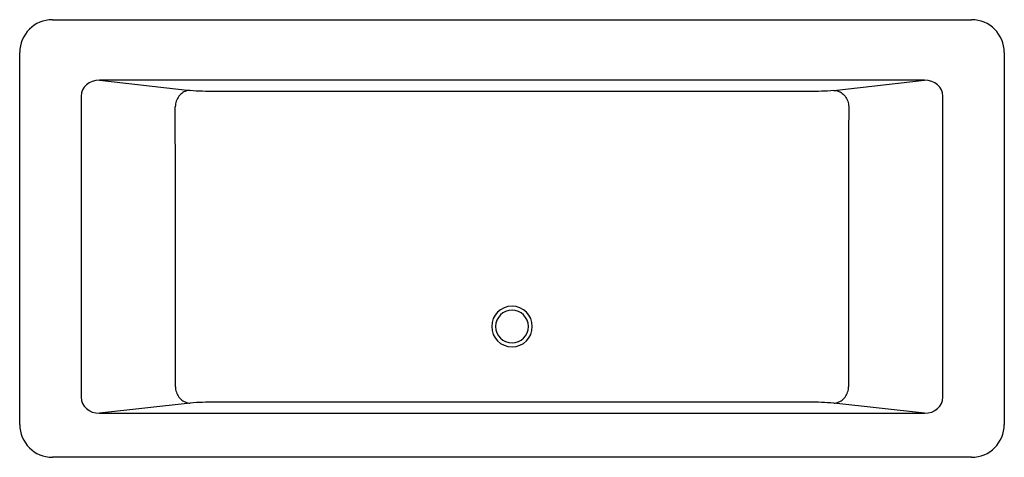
# Model space of a CAD drawing. Header units: millimetres. Extents: x 3812.55 to 3814.35, y 2007 to 2007.8.
import ezdxf

# ---------------------------------------------------------------- set-up
doc = ezdxf.new("R2010")
doc.units = ezdxf.units.MM
doc.layers.add('SANINDUSA', color=3, linetype='Continuous')

msp = doc.modelspace()

# ---------------------------------------------------------------- linework, layer by layer
at = {"layer": 'SANINDUSA'}
for p, q in [((3812.6103, 2007.7998), (3814.2905, 2007.7998)), ((3812.5503, 2007.0595), (3812.5503, 2007.7398)), ((3814.3505, 2007.7398), (3814.3505, 2007.0595)), ((3814.2045, 2007.6893), (3812.6963, 2007.6893)), ((3812.6963, 2007.6893), (3812.8619, 2007.6706)), ((3814.0388, 2007.6706), (3814.2045, 2007.6893)), ((3812.6626, 2007.66), (3812.6626, 2007.1093)), ((3814.2382, 2007.1093), (3814.2382, 2007.66)), ((3812.8621, 2007.0987), (3812.6963, 2007.08)), ((3814.2045, 2007.08), (3814.0387, 2007.0987)), ((3812.6963, 2007.08), (3814.2045, 2007.08)), ((3814.2905, 2006.9995), (3812.6103, 2006.9995))]:
    msp.add_line(p, q, dxfattribs=at)
at = {"layer": 'SANINDUSA', "flags": 128}
for points in [[(3812.8619, 2007.6706), (3812.8596, 2007.6705), (3812.8573, 2007.6701), (3812.855, 2007.6695), (3812.8528, 2007.6687), (3812.8506, 2007.6676), (3812.8485, 2007.6664), (3812.8465, 2007.665), (3812.8447, 2007.6634), (3812.8429, 2007.6616), (3812.8413, 2007.6597), (3812.8399, 2007.6577), (3812.8386, 2007.6555), (3812.8375, 2007.6532), (3812.8366, 2007.6508), (3812.8358, 2007.6483), (3812.8353, 2007.6458), (3812.8349, 2007.6433), (3812.8348, 2007.6407)], [(3812.9072, 2007.6691), (3813.3326, 2007.6691), (3813.6631, 2007.6691), (3813.9936, 2007.6691)], [(3814.0388, 2007.6706), (3814.0412, 2007.6705), (3814.0435, 2007.6701), (3814.0458, 2007.6695), (3814.048, 2007.6687), (3814.0502, 2007.6676), (3814.0523, 2007.6664), (3814.0543, 2007.665), (3814.0561, 2007.6634), (3814.0579, 2007.6616), (3814.0595, 2007.6597), (3814.0609, 2007.6577), (3814.0622, 2007.6555), (3814.0633, 2007.6532), (3814.0642, 2007.6508), (3814.065, 2007.6483), (3814.0655, 2007.6458), (3814.0659, 2007.6433), (3814.066, 2007.6407)], [(3812.8349, 2007.1286), (3812.8351, 2007.1771), (3812.8352, 2007.2729), (3812.8351, 2007.3686), (3812.835, 2007.5046), (3812.8348, 2007.6407)], [(3814.066, 2007.6407), (3814.0659, 2007.5921), (3814.0657, 2007.4007), (3814.0656, 2007.2646), (3814.0657, 2007.1966), (3814.0659, 2007.1286)], [(3812.8349, 2007.1286), (3812.835, 2007.1261), (3812.8354, 2007.1235), (3812.8359, 2007.121), (3812.8367, 2007.1185), (3812.8376, 2007.1161), (3812.8387, 2007.1138), (3812.84, 2007.1117), (3812.8414, 2007.1096), (3812.843, 2007.1077), (3812.8448, 2007.1059), (3812.8467, 2007.1043), (3812.8486, 2007.1029), (3812.8507, 2007.1017), (3812.8529, 2007.1007), (3812.8551, 2007.0998), (3812.8574, 2007.0992), (3812.8597, 2007.0988), (3812.8621, 2007.0987)], [(3814.0387, 2007.0987), (3814.0411, 2007.0988), (3814.0434, 2007.0992), (3814.0457, 2007.0998), (3814.0479, 2007.1007), (3814.0501, 2007.1017), (3814.0522, 2007.1029), (3814.0541, 2007.1043), (3814.056, 2007.1059), (3814.0577, 2007.1077), (3814.0593, 2007.1096), (3814.0608, 2007.1117), (3814.0621, 2007.1138), (3814.0632, 2007.1161), (3814.0641, 2007.1185), (3814.0649, 2007.121), (3814.0654, 2007.1235), (3814.0658, 2007.1261), (3814.0659, 2007.1286)], [(3813.9938, 2007.1002), (3813.7809, 2007.1003), (3813.568, 2007.1004), (3813.5129, 2007.1004), (3813.4579, 2007.1005), (3813.4028, 2007.1004), (3813.3201, 2007.1004), (3813.2375, 2007.1003), (3813.0723, 2007.1003), (3812.907, 2007.1002)]]:
    msp.add_lwpolyline(points, dxfattribs=at)
at = {"layer": 'SANINDUSA', "extrusion": (2.94128e-15, 3.49148e-15, -1)}
for radius in [0.0371, 0.03]:
    msp.add_circle((-3813.4504, 2007.2387), radius, dxfattribs=at)
at = {"layer": 'SANINDUSA'}
for centre, radius, start, end in [((3812.9016, 2008.1807), 0.5116, 265.5489, 270.6167), ((3813.9992, 2008.1778), 0.5087, 269.3689, 274.4655), ((3812.9016, 2006.5928), 0.5075, 89.3891, 94.4689), ((3813.9992, 2006.5918), 0.5084, 85.536, 90.6059)]:
    msp.add_arc(centre, radius, start, end, dxfattribs=at)
for centre, major_axis, ratio, start_param, end_param in [((3812.6103, 2007.7398), (0.0424, -0.0424), 0.999777, 2.356347, 3.926839), ((3814.2905, 2007.7398), (0.0424, 0.0424), 0.999777, 5.497939, 7.068431), ((3812.6972, 2007.6592), (0.0345, -0.0039), 0.863724, 1.694312, 3.242988), ((3814.2036, 2007.6592), (0.0345, 0.0039), 0.863724, 6.18179, 7.730466), ((3812.6972, 2007.1101), (0.0345, 0.0039), 0.863724, 3.040197, 4.588874), ((3814.2036, 2007.1101), (0.0345, -0.0039), 0.863724, 4.835904, 6.384581), ((3812.6103, 2007.0595), (0.0424, 0.0424), 0.999777, 2.356347, 3.926839), ((3814.2905, 2007.0595), (0.0424, -0.0424), 0.999777, 5.497939, 7.068431)]:
    msp.add_ellipse(centre, major_axis=major_axis, ratio=ratio, start_param=start_param, end_param=end_param, dxfattribs=at)

doc.saveas('drawing.dxf')
